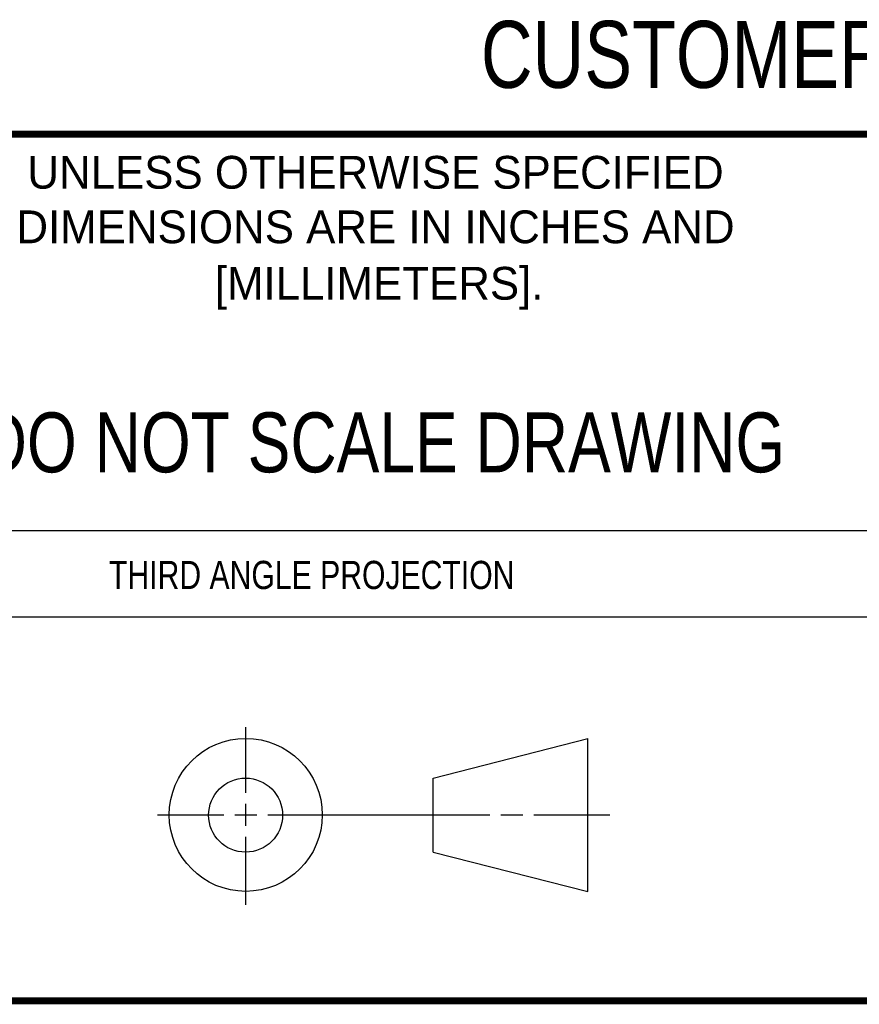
# Model space of a CAD drawing. Header units: inches. Extents: x 0 to 22, y 0 to 17.
# Tile 25 of 42: x 14 to 16.3, y 0.5 to 3.3. Entities that reach past the tile are written whole.
import ezdxf

# ---------------------------------------------------------------- set-up
doc = ezdxf.new("R2010")
doc.units = ezdxf.units.IN
doc.header["$LTSCALE"] = 1.21
doc.header["$MEASUREMENT"] = 0
doc.layers.get('0').update_dxf_attribs({"linetype": 'CONTINUOUS'})
doc.styles.get("Standard").update_dxf_attribs({"font": 'txt', "width": 0.8})
doc.styles.add('TEXTSTYLE_2', font='txt')

msp = doc.modelspace()

# ---------------------------------------------------------------- linework, layer by layer
at = {"color": 2, "linetype": 'CONTINUOUS'}
for p, q in [((13.61, 1.835), (16.375, 1.835)), ((16.375, 1.5888), (13.61, 1.5888)), ((14.6059, 1.0901), (14.6059, 1.2769)), ((14.6059, 0.9964), (14.6059, 1.0589)), ((14.3557, 1.0276), (14.5434, 1.0276)), ((14.5747, 1.0276), (14.6372, 1.0276)), ((14.6684, 1.0276), (15.2987, 1.0276)), ((15.3299, 1.0276), (15.3924, 1.0276)), ((15.4237, 1.0276), (15.6394, 1.0276)), ((14.6059, 0.7723), (14.6059, 0.9651))]:
    msp.add_line(p, q, dxfattribs=at)
at = {"color": 7, "linetype": 'CONTINUOUS'}
for p, q in [((15.1374, 1.132), (15.5769, 1.2447)), ((15.5769, 0.8105), (15.5769, 1.2447)), ((15.1374, 0.9219), (15.1374, 1.132)), ((15.1374, 0.9219), (15.5769, 0.8105))]:
    msp.add_line(p, q, dxfattribs=at)
at = {"color": 7, "linetype": 'CONTINUOUS', "const_width": 0.02}
for points in [[(13.6, 2.9595), (21.5, 2.96)], [(0.5, 0.5), (21.5, 0.5)]]:
    msp.add_lwpolyline(points, dxfattribs=at)
at = {"color": 7, "linetype": 'CONTINUOUS'}
for centre, radius in [((14.6059, 1.0276), 0.2171), ((14.6054, 1.0269), 0.105)]:
    msp.add_circle(centre, radius, dxfattribs=at)

# ---------------------------------------------------------------- texts
at = {"color": 7, "linetype": 'CONTINUOUS', "attachment_point": 2, "line_spacing_factor": 0.9}
for s, insert, char_height, width in [('CUSTOMER DRAWING', (16.3742, 3.2811), 0.19, 2.432), ('DO NOT SCALE DRAWING', (14.9953, 2.1698), 0.17, 2.72)]:
    msp.add_mtext(s, dxfattribs=dict(at, insert=insert, char_height=char_height, width=width))
at = {"color": 2, "linetype": 'CONTINUOUS', "char_height": 0.093, "attachment_point": 2, "line_spacing_factor": 0.9, "style": 'TEXTSTYLE_2'}
for s, insert, width in [('UNLESS OTHERWISE SPECIFIED', (14.9742, 2.8979), 2.418), ('DIMENSIONS ARE IN INCHES AND', (14.9742, 2.7431), 2.604), ('[MILLIMETERS].', (14.9844, 2.5829), 1.302)]:
    msp.add_mtext(s, dxfattribs=dict(at, insert=insert, width=width))
at = {"color": 2, "linetype": 'CONTINUOUS', "insert": (14.2178, 1.7486), "char_height": 0.08, "width": 1.408, "attachment_point": 1, "line_spacing_factor": 0.9}
msp.add_mtext('THIRD ANGLE PROJECTION', dxfattribs=at)

doc.saveas('drawing.dxf')
